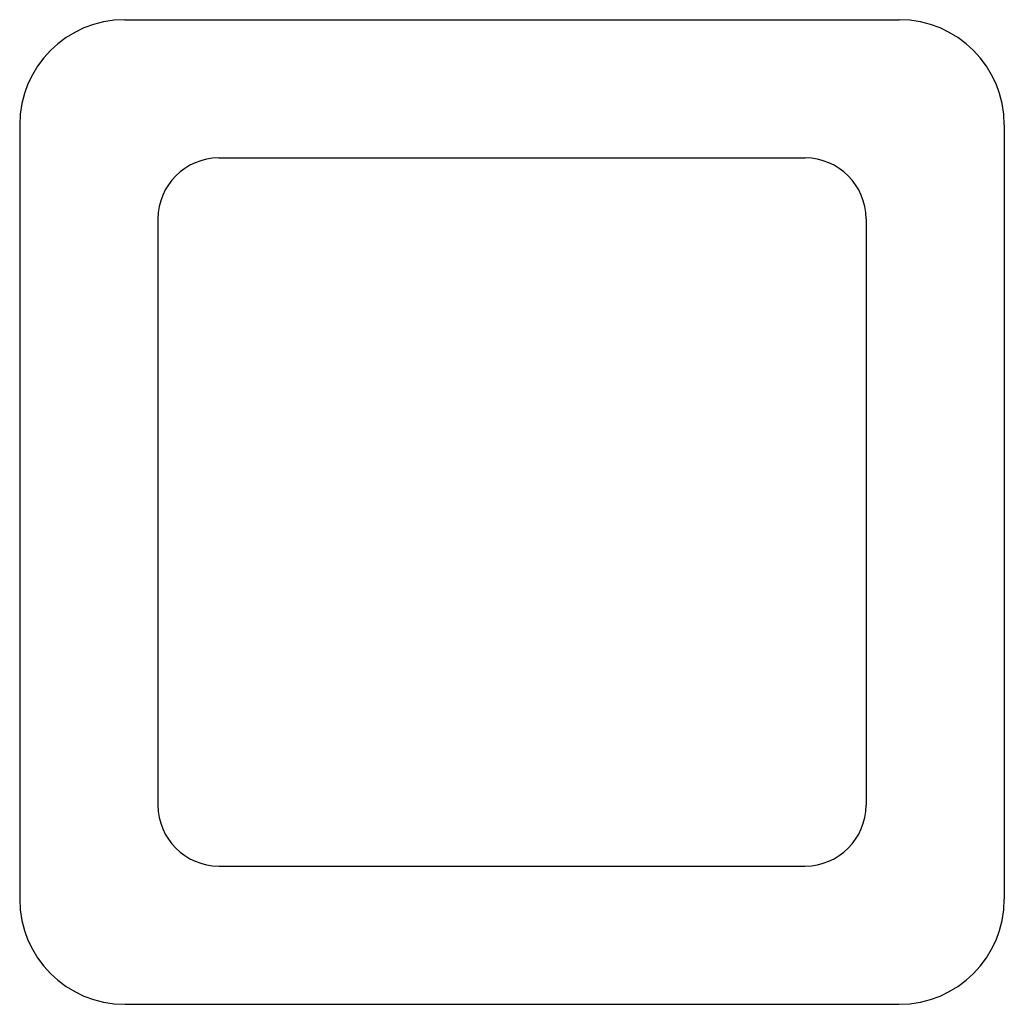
# Model space of a CAD drawing. Header units: millimetres. Extents: x -8.9 to 8.9, y -46.9 to -29.1.
import ezdxf

# ---------------------------------------------------------------- set-up
doc = ezdxf.new("R2010")
doc.units = ezdxf.units.MM

msp = doc.modelspace()

# ---------------------------------------------------------------- linework, layer by layer
for p, q in [((-7, -29.1), (7, -29.1)), ((-8.9, -31), (-8.9, -45)), ((8.9, -31), (8.9, -45)), ((-5.3, -31.6), (5.3, -31.6)), ((-6.4, -32.7), (-6.4, -43.3)), ((6.4, -32.7), (6.4, -43.3)), ((-5.3, -44.4), (5.3, -44.4)), ((-7, -46.9), (7, -46.9))]:
    msp.add_line(p, q)
for centre, radius, start, end in [((-7, -31), 1.9, 90, 180), ((7, -31), 1.9, 0, 90), ((-5.3, -32.7), 1.1, 90, 180), ((5.3, -32.7), 1.1, 0, 90), ((-5.3, -43.3), 1.1, -180, -90), ((5.3, -43.3), 1.1, 270, 360), ((-7, -45), 1.9, -180, -90), ((7, -45), 1.9, 270, 360)]:
    msp.add_arc(centre, radius, start, end)

doc.saveas('drawing.dxf')
